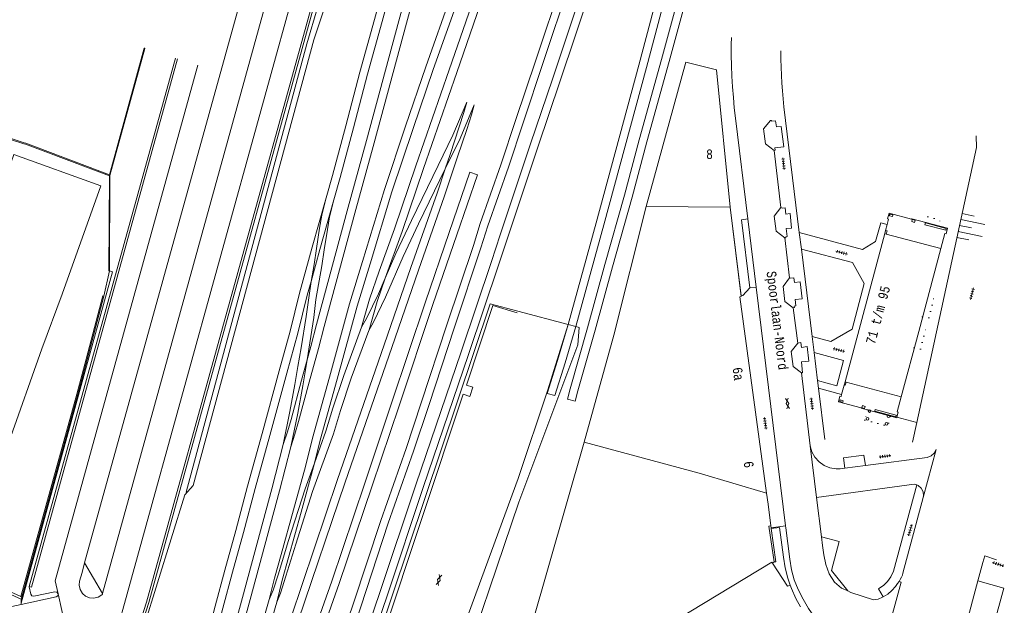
# Model space of a CAD drawing. Header units: metres. Extents: x 196790 to 198335, y 354523 to 356036.
# Tile 104 of 105: x 197305 to 197491, y 355790 to 355901. Entities that reach past the tile are written whole.
import ezdxf

# ---------------------------------------------------------------- set-up
doc = ezdxf.new("R2010")
doc.units = ezdxf.units.M
for name, pattern in [('DGN Style 1', [1.160006, 0.00193, -1.158076]), ('DGN Style 2', [186.027128, 111.616277, -74.410851]), ('DGN Style 3', [260.437979, 186.027128, -74.410851])]:
    doc.linetypes.add(name, pattern=pattern)
for name, color, linetype, lineweight in [('functiescheiding', 252, 'Continuous', 18), ('heg of haag', 252, 'Continuous', 18), ('hoofdgebouw', 252, 'Continuous', 18), ('hoofdgebouw maaiveld', 252, 'Continuous', 18), ('huisnummer BAG', 252, 'Continuous', 18), ('huisnummer toekomstige bebouwing', 252, 'Continuous', 18), ('kant asfaltverharding', 252, 'Continuous', 18), ('kant klinkerverharding', 252, 'Continuous', 18), ('kant muur (extern)', 252, 'Continuous', 18), ('kant stolverharding', 252, 'Continuous', 18), ('kant tegelverharding', 252, 'Continuous', 18), ('molgoot', 252, 'DGN Style 3', 18), ('overbouw', 252, 'Continuous', 18), ('overig WOZ', 252, 'DGN Style 1', 18), ('raster', 252, 'Continuous', 18), ('spoorrail', 252, 'Continuous', 18), ('steunpilaar gebouw', 252, 'Continuous', 18), ('straatnaam', 252, 'Continuous', 18), ('T22_berm', 252, 'DGN Style 2', 18), ('taludlijn', 252, 'Continuous', 18), ('taludsymbool', 252, 'Continuous', 18), ('toekomstig hoofdgebouw', 252, 'Continuous', 18), ('verh asfaltsymbool', 2, 'Continuous', 0), ('verh tegelsymbool', 2, 'Continuous', 0), ('vlakafsluiter groen', 252, 'DGN Style 2', 18)]:
    doc.layers.add(name, color=color, linetype=linetype, lineweight=lineweight)
doc.styles.add('Style-Courier New', font='cour.ttf')

# ---------------------------------------------------------------- blocks, each defined once
blk = doc.blocks.new('TA')
at = {"layer": 'taludsymbool', "linetype": 'Continuous', "lineweight": 0}
for p, q in [((-0.5, 0), (-0.5, -0.5)), ((-0.25, 0), (-0.25, -1)), ((0, 0), (0, -0.5)), ((0.25, 0), (0.25, -1)), ((0.5, 0), (0.5, -0.5))]:
    blk.add_line(p, q, dxfattribs=at)
blk = doc.blocks.new('S505')
at = {"layer": 'steunpilaar gebouw', "linetype": 'Continuous', "lineweight": 0}
blk.add_circle((0, 0), 0.25, dxfattribs=at)
blk = doc.blocks.new('S612')
at = {"layer": 'verh asfaltsymbool', "color": 252}
for p, q in [((-0.99, -0.26), (0.01, 0.24)), ((0.01, -0.26), (-0.99, 0.24)), ((0.01, 0.24), (1.01, -0.26)), ((1.01, 0.24), (0.01, -0.26))]:
    blk.add_line(p, q, dxfattribs=at)
blk = doc.blocks.new('S642')
at = {"layer": 'verh tegelsymbool', "color": 252}
for p, q in [((-1.12, 0), (1.12, 0)), ((-0.9, -0.25), (-0.9, 0.25)), ((-0.45, -0.25), (-0.45, 0.25)), ((0, -0.25), (0, 0.25)), ((0.45, -0.25), (0.45, 0.25)), ((0.9, -0.25), (0.9, 0.25))]:
    blk.add_line(p, q, dxfattribs=at)

msp = doc.modelspace()

# ---------------------------------------------------------------- linework, layer by layer
at = {"layer": 'functiescheiding'}
for p, q in [((197452.562, 355860.49), (197452.988, 355857.385)), ((197455.022, 355840.849), (197455.401, 355837.796)), ((197456.03, 355832.52), (197456.21, 355831.063)), ((197478.471, 355819.486), (197476.04, 355810.406))]:
    msp.add_line(p, q, dxfattribs=at)
at = {"layer": 'functiescheiding', "flags": 128}
msp.add_lwpolyline([(197399.252, 355845.296), (197394.635, 355846.694), (197389.629, 355831.655), (197390.837, 355831.256), (197390.272, 355829.483), (197388.993, 355829.966), (197373.686, 355783.872), (197360.705, 355746.066), (197362.267, 355745.449), (197362.197, 355745.234)], dxfattribs=at)
at = {"layer": 'heg of haag', "flags": 128}
msp.add_lwpolyline([(197336.635, 355811.423), (197359.444, 355896.205), (197361.504, 355903.247), (197363.865, 355910.193), (197373.394, 355936.344), (197361.852, 355939.461), (197361.099, 355940.044)], dxfattribs=at)
at = {"layer": 'hoofdgebouw'}
for p, q in [((197439.541, 355865.309), (197423.644, 355865.444)), ((197439.541, 355865.309), (197441.581, 355848.53)), ((197468.749, 355860.296), (197461.24, 355832.289))]:
    msp.add_line(p, q, dxfattribs=at)
at = {"layer": 'hoofdgebouw', "flags": 128}
for points in [[(197296.502, 355854.091), (197297.813, 355857.718), (197303.994, 355875.282), (197320.504, 355869.314), (197313.186, 355848.862), (197309.332, 355838.502), (197303.08, 355820.834), (197303, 355820.805)], [(197446.39, 355811.187), (197433.668, 355815.024), (197411.911, 355820.859), (197417.52, 355841.071), (197423.644, 355865.444)], [(197479.388, 355857.501), (197475.179, 355841.79), (197471.856, 355829.429)], [(197441.581, 355848.53), (197441.596, 355848.403), (197441.354, 355848.347), (197446.39, 355811.187)]]:
    msp.add_lwpolyline(points, dxfattribs=at)
at = {"layer": 'hoofdgebouw maaiveld'}
for p, q in [((197469.038, 355860.22), (197468.749, 355860.296)), ((197479.388, 355857.501), (197469.038, 355860.22)), ((197461.24, 355832.289), (197461.442, 355832.235)), ((197461.442, 355832.235), (197471.856, 355829.429))]:
    msp.add_line(p, q, dxfattribs=at)
at = {"layer": 'kant asfaltverharding'}
for p, q in [((197447.83, 355876.032), (197449.109, 355865.215)), ((197444.453, 355850.149), (197442.863, 355863.08)), ((197449.854, 355859.488), (197450.764, 355851.914)), ((197450.001, 355805.024), (197444.453, 355850.149)), ((197451.459, 355846.28), (197452.287, 355839.586)), ((197452.998, 355833.96), (197454.655, 355820.176)), ((197454.655, 355820.176), (197455.871, 355810.397)), ((197455.871, 355810.397), (197456.798, 355802.936))]:
    msp.add_line(p, q, dxfattribs=at)
at = {"layer": 'kant asfaltverharding', "flags": 128}
for points in [[(197442.863, 355863.08), (197440.522, 355882.121), (197440.301, 355884.095), (197440.129, 355886.069), (197439.962, 355888.06), (197439.832, 355890.073), (197439.765, 355892.07), (197439.723, 355894.069), (197439.717, 355896.056), (197439.745, 355897.413)], [(197447.124, 355881.696), (197445.831, 355880.142), (197446.181, 355877.271), (197447.83, 355876.032)], [(197449.109, 355865.215), (197447.816, 355863.616), (197448.195, 355860.743), (197449.854, 355859.488)], [(197450.764, 355851.914), (197449.525, 355850.311), (197449.873, 355847.441), (197451.459, 355846.28)], [(197408.877, 355843.112), (197405.009, 355830.785), (197399.434, 355813.963), (197387.525, 355781.515), (197384.669, 355773.265), (197380.514, 355760.268), (197376.292, 355746.262)], [(197452.287, 355839.586), (197451.043, 355838.033), (197451.421, 355835.171), (197452.998, 355833.96)], [(197464.882, 355779.702), (197464.633, 355780.067), (197463.486, 355781.106), (197462.256, 355781.871), (197461.369, 355782.355), (197459.65, 355783.409), (197458.101, 355784.681), (197456.723, 355786.17), (197455.481, 355787.742), (197454.343, 355789.403), (197453.318, 355791.159), (197452.402, 355792.969), (197451.648, 355794.813), (197451.119, 355796.742), (197450.795, 355798.747), (197450.046, 355804.661), (197450.001, 355805.024)], [(197456.798, 355802.936), (197456.997, 355801.339), (197457.255, 355799.539), (197457.6, 355797.756), (197458.249, 355795.96), (197459.231, 355794.381), (197460.598, 355793.269), (197461.754, 355792.727)], [(197471.488, 355794.539), (197471.846, 355794.416), (197466.097, 355773.39)], [(197468.458, 355791.599), (197469.319, 355792.136), (197470.09, 355792.813), (197470.777, 355793.571), (197471.191, 355794.11), (197471.488, 355794.539)], [(197461.754, 355792.727), (197462.33, 355792.457), (197466.622, 355791.05), (197467.497, 355791.152), (197468.329, 355791.519), (197468.458, 355791.599)]]:
    msp.add_lwpolyline(points, dxfattribs=at)
at = {"layer": 'kant klinkerverharding'}
for p, q in [((197354.342, 355931.364), (197317.405, 355798.025)), ((197358.318, 355927.843), (197320.813, 355792.235)), ((197334.577, 355893.49), (197306.92, 355793.54)), ((197443.249, 355850.03), (197444.453, 355850.149)), ((197461.207, 355815.928), (197465.083, 355816.44)), ((197447.242, 355804.668), (197450.001, 355805.024)), ((197317.405, 355798.025), (197320.813, 355792.235)), ((197315.361, 355778.704), (197312.381, 355792.197))]:
    msp.add_line(p, q, dxfattribs=at)
at = {"layer": 'kant klinkerverharding', "flags": 128}
for points in [[(197320.838, 355775.083), (197320.705, 355775.118), (197365.726, 355937.78)], [(197369.559, 355936.694), (197369.968, 355936.578), (197329.562, 355790.516), (197325.001, 355776.305), (197324.51, 355776.18)], [(197312.381, 355792.197), (197311.843, 355794.663), (197338.795, 355892.166)], [(197441.581, 355848.53), (197441.917, 355848.602), (197443.249, 355850.03)], [(197454.655, 355820.176), (197454.985, 355819.003), (197455.535, 355817.998), (197456.331, 355817.133), (197457.298, 355816.437), (197458.359, 355816.01), (197459.535, 355815.791), (197460.323, 355815.811), (197461.207, 355815.928)], [(197465.083, 355816.44), (197476.801, 355817.99), (197477.542, 355818.266), (197478.13, 355818.794), (197478.471, 355819.486)], [(197474.815, 355812.761), (197474.328, 355812.906), (197455.871, 355810.397)], [(197476.04, 355810.406), (197476.105, 355810.716), (197476.037, 355811.482), (197475.659, 355812.185), (197475.066, 355812.686), (197474.815, 355812.761)], [(197476.04, 355810.406), (197472.204, 355796.101), (197472.203, 355796.098)], [(197456.798, 355802.936), (197460.144, 355802.1), (197458.688, 355796.596), (197461.754, 355792.727)], [(197317.405, 355798.025), (197316.911, 355796.242), (197316.469, 355794.605), (197316.382, 355793.813), (197316.556, 355792.992), (197316.983, 355792.27), (197317.582, 355791.746), (197318.313, 355791.429), (197319.149, 355791.352), (197319.964, 355791.546), (197320.643, 355791.964), (197320.768, 355792.071), (197320.813, 355792.235)], [(197472.203, 355796.098), (197472.088, 355795.721), (197471.928, 355795.347), (197471.69, 355794.906), (197471.488, 355794.539)], [(197306.92, 355793.54), (197306.909, 355793.501), (197307.219, 355792.087), (197307.43, 355791.784), (197307.793, 355791.718), (197311.785, 355792.574), (197312.159, 355792.506), (197312.381, 355792.197)], [(197480.181, 355771.728), (197485.059, 355770.454), (197491.25, 355793.244), (197486.384, 355794.613)], [(197312.381, 355792.197), (197312.311, 355791.82), (197311.995, 355791.602), (197305.388, 355790.161)], [(197305.388, 355790.161), (197302.75, 355789.586), (197301.929, 355789.59), (197301.199, 355789.964)]]:
    msp.add_lwpolyline(points, dxfattribs=at)
at = {"layer": 'kant muur (extern)'}
for p, q in [((197298.025, 355879.828), (197305.907, 355877.288)), ((197298.093, 355880.027), (197305.977, 355877.486)), ((197322.106, 355853.264), (197322.106, 355853.242)), ((197321.037, 355848.45), (197317.885, 355836.514)), ((197446.39, 355811.187), (197446.675, 355809.159)), ((197447.242, 355804.668), (197447.192, 355805.04)), ((197447.264, 355804.509), (197447.242, 355804.668)), ((197305.415, 355791.156), (197300.644, 355793.323)), ((197305.337, 355791.649), (197305.54, 355791.556)), ((197305.54, 355791.556), (197305.415, 355791.156))]:
    msp.add_line(p, q, dxfattribs=at)
at = {"layer": 'kant muur (extern)', "flags": 128}
for points in [[(197328.77, 355895.328), (197322.204, 355871.276), (197322.106, 355853.264)], [(197328.77, 355895.328), (197328.776, 355895.351), (197328.659, 355895.383), (197322.114, 355871.409)], [(197305.977, 355877.486), (197306.291, 355877.383), (197322.114, 355871.409)], [(197305.907, 355877.288), (197306.227, 355877.183), (197322.082, 355871.197)], [(197322.082, 355871.197), (197321.985, 355853.243), (197322.106, 355853.242)], [(197322.114, 355871.409), (197322.083, 355871.294), (197322.082, 355871.197)], [(197469.677, 355863.682), (197469.747, 355863.983), (197470.288, 355863.841), (197470.212, 355863.551), (197469.677, 355863.682)], [(197473.846, 355862.565), (197473.937, 355862.965), (197474.488, 355862.821), (197474.382, 355862.415), (197473.846, 355862.565)], [(197469.038, 355860.22), (197469.184, 355860.818), (197468.907, 355860.885)], [(197476.345, 355861.988), (197476.433, 355862.31), (197480.399, 355861.259), (197480.317, 355860.95), (197476.345, 355861.988)], [(197317.674, 355836.571), (197320.825, 355848.506), (197321.037, 355848.45)], [(197317.674, 355836.571), (197315.923, 355829.942), (197305.337, 355791.649)], [(197317.885, 355836.514), (197316.135, 355829.885), (197305.54, 355791.556)], [(197461.073, 355831.67), (197461.276, 355831.616), (197461.442, 355832.235)], [(197460.34, 355828.84), (197460.265, 355828.55), (197460.8, 355828.412), (197460.875, 355828.702), (197460.34, 355828.84)], [(197464.53, 355827.762), (197464.419, 355827.357), (197464.944, 355827.213), (197465.055, 355827.618), (197464.53, 355827.762)], [(197466.973, 355827.027), (197466.89, 355826.718), (197470.853, 355825.653), (197470.942, 355825.962), (197466.973, 355827.027)], [(197447.192, 355805.04), (197446.851, 355805.002), (197447.827, 355798.201)], [(197447.827, 355798.201), (197448.123, 355798.213), (197447.264, 355804.509)], [(197299.888, 355793.826), (197300.012, 355794.079), (197305.337, 355791.649)]]:
    msp.add_lwpolyline(points, dxfattribs=at)
at = {"layer": 'kant stolverharding'}
msp.add_line((197321.037, 355848.45), (197322.106, 355853.242), dxfattribs=at)
at = {"layer": 'kant tegelverharding'}
for p, q in [((197455.022, 355840.849), (197452.988, 355857.385)), ((197455.401, 355837.796), (197456.03, 355832.52)), ((197456.21, 355831.063), (197460.594, 355829.88)), ((197457.399, 355821.375), (197456.21, 355831.063)), ((197447.192, 355805.04), (197446.675, 355809.159)), ((197487.681, 355799.387), (197487.33, 355798.102)), ((197487.681, 355799.387), (197489.876, 355798.587)), ((197487.33, 355798.102), (197486.384, 355794.613)), ((197486.384, 355794.613), (197480.181, 355771.728))]:
    msp.add_line(p, q, dxfattribs=at)
at = {"layer": 'kant tegelverharding', "flags": 128}
for points in [[(197452.562, 355860.49), (197449.697, 355884.296), (197449.553, 355885.797), (197449.402, 355887.294), (197449.293, 355888.777), (197449.2, 355890.281), (197449.147, 355891.762), (197449.105, 355893.288), (197449.093, 355894.866)], [(197447.124, 355881.696), (197447.322, 355881.711), (197447.342, 355881.538), (197448.083, 355881.618), (197448.254, 355880.492), (197449.164, 355880.544), (197449.64, 355876.697), (197447.966, 355876.508), (197448.019, 355876.071), (197447.83, 355876.032)], [(197449.854, 355859.488), (197450.051, 355859.525), (197450.027, 355859.703), (197450.303, 355859.747), (197450.076, 355861.257), (197451.113, 355861.351), (197450.849, 355864.087), (197450.066, 355864), (197449.933, 355865.171), (197449.329, 355865.131), (197449.109, 355865.215)], [(197442.863, 355863.08), (197441.674, 355862.92), (197443.249, 355850.03)], [(197452.562, 355860.49), (197464.577, 355857.268), (197467.015, 355858.837), (197467.99, 355862.344), (197469.211, 355862.018)], [(197452.988, 355857.385), (197462.662, 355854.828), (197464.882, 355850.892), (197462.58, 355842.236), (197458.575, 355839.922), (197455.022, 355840.849)], [(197451.459, 355846.28), (197451.662, 355846.317), (197451.622, 355846.601), (197451.917, 355846.642), (197451.8, 355847.839), (197453.151, 355847.936), (197452.737, 355851.199), (197451.704, 355851.046), (197451.558, 355851.961), (197450.96, 355851.882), (197450.764, 355851.914)], [(197452.998, 355833.96), (197453.222, 355833.987), (197452.977, 355836.076), (197454.406, 355836.195), (197454.059, 355838.932), (197453.026, 355838.779), (197452.88, 355839.694), (197452.287, 355839.586)], [(197456.03, 355832.52), (197459.71, 355831.535), (197460.971, 355836.331), (197455.401, 355837.796)], [(197465.083, 355816.44), (197464.825, 355818.411), (197460.959, 355817.899), (197461.207, 355815.928)], [(197468.458, 355791.599), (197467.602, 355793.153), (197468.55, 355793.837), (197469.279, 355794.527), (197469.919, 355795.422), (197470.425, 355796.451), (197474.815, 355812.761)], [(197447.264, 355804.509), (197448.86, 355804.724), (197449.578, 355799.117), (197449.916, 355797.125), (197450.422, 355795.147), (197450.873, 355793.842)], [(197450.873, 355793.842), (197451.094, 355793.204), (197451.929, 355791.318), (197452.803, 355789.718)]]:
    msp.add_lwpolyline(points, dxfattribs=at)
at = {"layer": 'molgoot', "flags": 128}
for points in [[(197369.559, 355936.694), (197329.132, 355790.625), (197324.51, 355776.18)], [(197334.987, 355893.36), (197307.343, 355793.417), (197306.92, 355793.54)]]:
    msp.add_lwpolyline(points, dxfattribs=at)
at = {"layer": 'overbouw'}
for p, q in [((197468.907, 355860.885), (197468.749, 355860.296)), ((197469.211, 355862.018), (197468.907, 355860.885)), ((197460.594, 355829.88), (197461.073, 355831.67)), ((197461.24, 355832.289), (197461.073, 355831.67))]:
    msp.add_line(p, q, dxfattribs=at)
at = {"layer": 'overbouw', "flags": 128}
for points in [[(197479.388, 355857.501), (197480.15, 355860.341), (197480.357, 355860.286), (197480.629, 355861.314), (197473.873, 355863.101), (197473.843, 355863.01), (197469.572, 355864.133), (197469.286, 355863.071), (197469.479, 355863.019), (197469.211, 355862.018)], [(197471.07, 355825.602), (197471.033, 355825.465), (197464.275, 355827.275), (197464.285, 355827.383), (197460, 355828.496), (197460.288, 355829.565), (197460.495, 355829.512), (197460.594, 355829.88)], [(197471.856, 355829.429), (197471.127, 355826.588), (197471.32, 355826.536), (197471.07, 355825.602)]]:
    msp.add_lwpolyline(points, dxfattribs=at)
at = {"layer": 'overig WOZ'}
msp.add_line((197465.504, 355826.946), (197465.013, 355825.018), dxfattribs=at)
at = {"layer": 'overig WOZ', "flags": 128}
for points in [[(197476.468, 355862.415), (197476.758, 355863.487), (197479.228, 355862.835), (197478.953, 355861.757)], [(197475.921, 355844.558), (197477.037, 355844.25), (197478.048, 355847.959), (197476.911, 355848.257)], [(197474.35, 355838.707), (197475.491, 355838.402), (197476.485, 355842.101), (197475.345, 355842.409)], [(197465.013, 355825.018), (197469.344, 355823.885), (197469.848, 355825.782)]]:
    msp.add_lwpolyline(points, dxfattribs=at)
at = {"layer": 'raster'}
for p, q in [((197408.877, 355843.112), (197399.364, 355845.626)), ((197410.328, 355842.728), (197408.877, 355843.112)), ((197411.911, 355820.859), (197401.877, 355785.898)), ((197447.514, 355798.005), (197450.388, 355793.619))]:
    msp.add_line(p, q, dxfattribs=at)
at = {"layer": 'raster', "flags": 128}
for points in [[(197304.487, 355729.954), (197310.536, 355727.724), (197336.341, 355810.87), (197337.942, 355812.681), (197360.784, 355896.93), (197367.635, 355917.585), (197376.163, 355939.826)], [(197305.388, 355790.404), (197322.675, 355853.083), (197322.106, 355853.264)], [(197399.364, 355845.626), (197394.108, 355847.015), (197360.221, 355745.955)], [(197376.292, 355746.262), (197376.487, 355746.74), (197378.086, 355749.771), (197387.113, 355772.802), (197399.524, 355809.539), (197410.719, 355839.246), (197410.975, 355842.557), (197410.328, 355842.728)], [(197401.877, 355785.898), (197401.934, 355785.891), (197426.944, 355785.802), (197447.423, 355798.143), (197447.514, 355798.005)], [(197401.877, 355785.898), (197401.934, 355785.891), (197426.944, 355785.802), (197447.423, 355798.143), (197447.514, 355798.005)]]:
    msp.add_lwpolyline(points, dxfattribs=at)
at = {"layer": 'spoorrail'}
for p, q in [((197385.602, 355872.53), (197385.608, 355872.543)), ((197390.279, 355871.928), (197391.699, 355871.444)), ((197404.897, 355830.07), (197406.343, 355829.669)), ((197408.731, 355829.006), (197410.177, 355828.605))]:
    msp.add_line(p, q, dxfattribs=at)
at = {"layer": 'spoorrail', "flags": 128}
for points in [[(197356.417, 355819.999), (197357.198, 355822.342), (197357.894, 355824.753), (197359.867, 355832.198), (197361.657, 355838.593), (197362.71, 355842.725), (197368.542, 355864.189), (197372.17, 355877.492), (197378.269, 355900.125), (197382.763, 355916.629), (197388.022, 355935.773), (197391.75, 355949.956), (197396.899, 355969.038), (197403.598, 355993.746), (197409.015, 356013.527)], [(197407.567, 356013.919), (197402.151, 355994.14), (197395.451, 355969.429), (197390.3, 355950.337), (197386.573, 355936.162), (197381.316, 355917.025), (197376.821, 355900.517), (197370.722, 355877.884), (197367.095, 355864.583), (197361.259, 355843.107), (197360.207, 355838.98), (197359.49, 355836.418)], [(197403.192, 356015.101), (197400.134, 356003.83), (197394.983, 355984.703), (197387.598, 355957.218), (197385.653, 355950.013), (197381.973, 355936.688), (197378.976, 355925.621), (197372.221, 355900.78), (197369.434, 355890.844), (197366.832, 355880.697), (197364.282, 355871.286), (197363.099, 355867.08)], [(197364.549, 355866.697), (197365.728, 355870.887), (197368.282, 355880.314), (197370.883, 355890.455), (197373.666, 355900.381), (197380.424, 355925.228), (197383.42, 355936.292), (197387.099, 355949.614), (197389.046, 355956.827), (197396.431, 355984.313), (197401.582, 356003.439), (197404.64, 356014.71)], [(197419.849, 356010.598), (197419.226, 356008.463), (197413.21, 355987.534), (197407.92, 355969.505), (197401.945, 355950.499), (197395.905, 355932.009), (197391.515, 355919.181), (197386.81, 355905.643), (197381.947, 355891.843), (197378.109, 355880.644), (197374.113, 355868.631), (197369.986, 355855.041), (197367.515, 355847.024), (197363.73, 355833.144), (197360.497, 355821.631), (197359.156, 355816.242), (197356.922, 355808.04), (197354.582, 355799.629), (197353.347, 355795.16), (197352.321, 355791.112)], [(197421.298, 356010.207), (197420.667, 356008.045), (197414.651, 355987.116), (197409.355, 355969.069), (197403.371, 355950.033), (197397.327, 355931.533), (197392.933, 355918.692), (197388.225, 355905.148), (197383.363, 355891.35), (197379.53, 355880.164), (197375.543, 355868.177), (197371.421, 355854.602), (197368.956, 355846.605), (197365.176, 355832.744), (197361.947, 355821.247), (197360.865, 355816.897)], [(197369.776, 355842.581), (197371.3, 355847.891), (197373.141, 355853.201), (197376.032, 355861.192), (197380.08, 355873.126), (197386.389, 355891.264), (197395.852, 355918.76), (197400.689, 355932.745), (197406.582, 355950.121), (197410.652, 355962.549), (197415.623, 355978.723), (197418.073, 355986.72), (197422.792, 356003.074), (197424.602, 356009.313)], [(197374.259, 355851.848), (197377.448, 355860.696), (197381.499, 355872.639), (197387.807, 355890.774), (197397.27, 355918.271), (197402.108, 355932.259), (197408.002, 355949.639), (197412.082, 355962.095), (197419.511, 355986.292), (197424.233, 356002.657), (197426.05, 356008.922)], [(197449.469, 356002.592), (197447.469, 355998.011), (197441.098, 355983.252), (197437.598, 355975.388), (197435.788, 355970.934), (197430.857, 355958.732), (197427.618, 355950.887), (197425.057, 355943.733), (197421.088, 355933.376), (197414.148, 355914.16), (197411.992, 355907.746), (197405.894, 355889.503), (197401.767, 355877.306), (197396.01, 355860.088), (197394.354, 355855.015), (197388.623, 355837.928), (197380.028, 355812.772), (197373.272, 355792.452), (197367.068, 355774.288), (197362.494, 355760.645), (197360.444, 355754.836), (197357.369, 355746.188)], [(197359.032, 355746.389), (197361.858, 355754.335), (197363.913, 355760.157), (197368.489, 355773.807), (197374.693, 355791.973), (197381.449, 355812.293), (197390.044, 355837.447), (197395.778, 355854.544), (197397.434, 355859.618), (197403.189, 355876.828), (197407.316, 355889.025), (197413.415, 355907.269), (197415.564, 355913.666), (197422.493, 355932.852), (197426.464, 355943.211), (197429.004, 355950.314), (197432.245, 355958.164), (197437.178, 355970.371), (197438.979, 355974.8), (197442.472, 355982.65), (197448.845, 355997.414), (197450.933, 356002.196)], [(197408.877, 355843.112), (197414.168, 355862.327), (197422.25, 355892.128), (197429.766, 355920.508), (197432.018, 355928.12), (197432.861, 355931.488), (197435.354, 355939.337), (197437.543, 355945.906), (197439.159, 355950.17), (197442.904, 355959.496), (197445.352, 355966.05), (197446.577, 355969.183), (197448.017, 355973.612), (197448.841, 355975.888)], [(197450.269, 355975.426), (197448.809, 355970.335), (197446.937, 355962.629), (197443.444, 355950.098), (197442.124, 355944.963), (197438.419, 355931.32), (197434.983, 355919.126), (197432.76, 355910.806), (197430.436, 355901.879), (197427.976, 355892.851), (197423.732, 355877.626), (197420.97, 355867.183), (197417.265, 355854.046), (197413.963, 355842.054), (197410.685, 355830.547), (197410.177, 355828.605)], [(197444.51, 355959.51), (197441.991, 355950.471), (197440.674, 355945.346), (197436.973, 355931.72), (197433.536, 355919.523), (197431.309, 355911.188), (197428.986, 355902.265), (197426.53, 355893.25), (197422.285, 355878.019), (197419.523, 355867.579), (197415.82, 355854.449), (197412.519, 355842.458), (197409.238, 355830.942), (197408.731, 355829.006)], [(197410.328, 355842.728), (197415.614, 355861.928), (197423.698, 355891.74), (197431.21, 355920.103), (197433.474, 355927.756), (197434.305, 355931.079), (197436.78, 355938.873), (197438.957, 355945.403), (197440.562, 355949.639), (197444.303, 355958.954), (197444.51, 355959.51)], [(197355.432, 355747.019), (197357.951, 355754.888), (197361.343, 355764.696), (197364.53, 355774.824), (197369.644, 355789.718), (197374.849, 355805.543), (197379.633, 355819.186), (197382.499, 355827.808), (197387.362, 355842.581), (197392.382, 355857.617), (197393.671, 355861.744), (197397.561, 355872.837), (197400.426, 355881.407), (197404.159, 355892.631), (197409.153, 355907.588), (197410.731, 355912.556), (197412.098, 355916.552), (197413.307, 355920.416), (197415.962, 355928.407), (197417.355, 355932.981), (197417.959, 355934.795), (197421.298, 355945.073), (197423.743, 355952.328), (197425.279, 355956.66)], [(197418.973, 355942.772), (197416.535, 355935.264), (197415.926, 355933.437), (197414.532, 355928.862), (197411.879, 355920.877), (197410.672, 355917.019), (197409.306, 355913.026), (197407.727, 355908.053), (197402.736, 355893.105), (197399.003, 355881.881), (197396.142, 355873.323), (197392.246, 355862.216), (197390.955, 355858.078), (197385.938, 355843.053), (197381.075, 355828.279), (197378.214, 355819.671), (197373.429, 355806.026), (197368.223, 355790.196), (197363.1, 355775.275), (197359.918, 355765.167), (197356.527, 355755.362), (197354.004, 355747.476)], [(197374.259, 355851.848), (197376.295, 355856.566), (197379.239, 355862.769), (197384.258, 355873.193), (197387.074, 355878.902), (197389.7, 355885.147)], [(197389.7, 355885.147), (197389.149, 355883.22), (197388.282, 355880.46), (197386.521, 355875.282), (197385.608, 355872.543)], [(197346.027, 355747.195), (197349.007, 355758.318), (197352.705, 355770.723), (197354.673, 355777.048), (197357.822, 355787.098), (197366.674, 355813.285), (197375.504, 355838.752), (197380.551, 355853.391), (197385.495, 355867.462), (197387.944, 355874.808), (197389.707, 355879.994), (197390.586, 355882.789), (197391.117, 355884.648)], [(197385.608, 355872.543), (197388.439, 355878.279), (197391.117, 355884.648)], [(197338.58, 355725.105), (197341.176, 355734.884), (197347.564, 355758.726), (197351.27, 355771.16), (197353.241, 355777.495), (197356.396, 355787.563), (197365.255, 355813.771), (197374.087, 355839.243), (197379.134, 355853.884), (197384.076, 355867.948), (197385.602, 355872.53)], [(197346.027, 355747.195), (197346.471, 355748.217), (197349.51, 355755.606), (197357.961, 355777.126), (197364.152, 355794.599), (197370.404, 355813.092), (197375.451, 355828.231), (197381.867, 355847.374), (197386.389, 355860.522), (197390.279, 355871.928)], [(197371.141, 355841.949), (197372.051, 355843.566), (197374.346, 355848.263), (197377.662, 355855.947), (197380.592, 355862.122), (197385.602, 355872.53)], [(197391.699, 355871.444), (197387.809, 355860.036), (197383.287, 355846.892), (197376.873, 355827.755), (197371.826, 355812.614), (197365.57, 355794.108), (197359.366, 355776.601), (197350.902, 355755.046), (197347.853, 355747.633), (197346.118, 355743.638), (197343.699, 355736.278), (197340.021, 355724.685)], [(197363.099, 355867.08), (197360.47, 355857.722), (197358.078, 355849.021), (197356.264, 355841.845), (197354.188, 355834.327), (197351.007, 355822.524), (197348.247, 355812.509), (197345.986, 355804.15), (197343.936, 355796.658), (197342.096, 355789.85), (197340.598, 355784.093), (197335.551, 355765.719), (197332.633, 355754.731), (197328.69, 355740.247), (197325.483, 355728.865), (197324.037, 355723.082), (197322.46, 355717.377), (197320.383, 355710.07), (197317.807, 355699.608), (197314.574, 355687.542), (197311.761, 355677.369), (197308.607, 355665.908), (197300.983, 355637.913)], [(197359.49, 355836.418), (197359.822, 355838.452), (197360.774, 355844.427), (197361.167, 355847.832), (197362.293, 355854.196), (197362.742, 355857.233), (197363.344, 355861.056), (197363.754, 355863.489), (197364.549, 355866.697)], [(197363.099, 355867.08), (197362.284, 355863.795), (197361.864, 355861.297), (197361.259, 355857.459), (197360.812, 355854.436), (197360.251, 355851.266)], [(197364.549, 355866.697), (197361.916, 355857.321), (197360.251, 355851.266)], [(197360.251, 355851.266), (197359.529, 355848.639), (197357.715, 355841.462), (197355.635, 355833.932), (197352.454, 355822.13), (197349.694, 355812.114), (197347.434, 355803.756), (197345.383, 355796.265), (197343.546, 355789.465), (197342.047, 355783.706), (197336.999, 355765.327), (197334.081, 355754.341), (197330.135, 355739.847), (197326.932, 355728.479), (197325.488, 355722.7), (197323.904, 355716.972), (197321.833, 355709.685), (197319.26, 355699.234), (197316.021, 355687.148), (197313.207, 355676.97), (197310.053, 355665.512), (197302.431, 355637.52)], [(197360.251, 355851.266), (197359.287, 355844.632), (197358.341, 355838.691), (197357.763, 355835.142), (197357.184, 355831.751), (197356.238, 355826.651), (197354.976, 355820.421)], [(197374.259, 355851.848), (197372.983, 355848.89), (197370.722, 355844.264), (197369.776, 355842.581)], [(197374.259, 355851.848), (197372.731, 355847.438), (197371.202, 355842.113), (197371.141, 355841.949)], [(197371.141, 355841.949), (197367.827, 355832.99), (197365.791, 355826.831), (197364.471, 355822.447), (197360.523, 355811.551), (197357.329, 355801.601), (197355.488, 355795.502), (197354.465, 355792.323), (197353.739, 355790.612)], [(197369.776, 355842.581), (197366.411, 355833.486), (197364.361, 355827.282), (197363.046, 355822.919), (197360.865, 355816.897)], [(197404.897, 355830.07), (197406.867, 355836.318), (197408.877, 355843.112)], [(197406.343, 355829.669), (197408.304, 355835.889), (197410.328, 355842.728)], [(197354.976, 355820.421), (197355.765, 355822.787), (197356.448, 355825.153), (197358.42, 355832.592), (197359.49, 355836.418)], [(197359.49, 355836.418), (197359.242, 355834.895), (197358.661, 355831.488), (197357.711, 355826.366), (197356.417, 355819.999)], [(197354.976, 355820.421), (197352.847, 355812.036), (197347.274, 355791.48), (197344.12, 355779.966), (197342.28, 355773.394), (197338.679, 355759.988), (197335.813, 355749.421), (197332.501, 355737.618), (197328.9, 355723.87), (197325.64, 355712.094), (197321.566, 355696.585), (197320.672, 355693.378), (197318.044, 355682.942), (197316.493, 355677.132)], [(197356.417, 355819.999), (197354.298, 355811.655), (197348.722, 355791.085), (197345.566, 355779.566), (197343.726, 355772.998), (197340.127, 355759.597), (197337.259, 355749.022), (197333.949, 355737.225), (197330.348, 355723.48), (197327.089, 355711.703), (197325.419, 355705.345)], [(197360.865, 355816.897), (197359.103, 355812.036), (197355.896, 355802.047), (197354.056, 355795.948), (197353.057, 355792.847), (197352.321, 355791.112)], [(197360.865, 355816.897), (197358.368, 355807.642), (197354.797, 355794.776), (197353.739, 355790.612)], [(197352.321, 355791.112), (197350.692, 355785.381), (197349.325, 355780.071), (197347.537, 355773.789), (197343.931, 355760.946)], [(197353.739, 355790.612), (197352.14, 355784.989), (197350.773, 355779.679), (197348.981, 355773.381), (197345.375, 355760.537)]]:
    msp.add_lwpolyline(points, dxfattribs=at)
at = {"layer": 'T22_berm'}
for p, q in [((197447.827, 355798.201), (197447.514, 355798.005)), ((197450.388, 355793.619), (197450.873, 355793.842))]:
    msp.add_line(p, q, dxfattribs=at)
at = {"layer": 'taludlijn'}
msp.add_line((197471.07, 355825.602), (197474.811, 355824.601), dxfattribs=at)
at = {"layer": 'taludlijn', "flags": 128}
msp.add_lwpolyline([(197474.811, 355824.601), (197486.079, 355876.602), (197486.065, 355878.782)], dxfattribs=at)
at = {"layer": 'toekomstig hoofdgebouw'}
msp.add_line((197423.644, 355865.444), (197439.541, 355865.309), dxfattribs=at)
at = {"layer": 'toekomstig hoofdgebouw', "flags": 128}
for points in [[(197423.644, 355865.444), (197431.122, 355892.745), (197436.941, 355891.283), (197439.541, 355865.309)], [(197433.668, 355815.024), (197411.911, 355820.859), (197417.52, 355841.071), (197423.644, 355865.444)], [(197439.541, 355865.309), (197441.596, 355848.403), (197441.354, 355848.347), (197446.39, 355811.187), (197433.668, 355815.024)]]:
    msp.add_lwpolyline(points, dxfattribs=at)
at = {"layer": 'vlakafsluiter groen'}
for p, q in [((197474.811, 355824.601), (197474.023, 355820.863)), ((197305.415, 355791.156), (197305.388, 355790.404)), ((197305.388, 355790.404), (197305.388, 355790.161))]:
    msp.add_line(p, q, dxfattribs=at)

# ---------------------------------------------------------------- block references
at = {"layer": 'steunpilaar gebouw'}
for p in [(197465.501, 355825.267), (197465.894, 355826.746), (197469.479, 355825.793), (197469.082, 355824.324)]:
    msp.add_blockref('S505', p, dxfattribs=at)
at = {"layer": 'taludsymbool', "xscale": 4.638147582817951, "yscale": 4.638147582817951, "zscale": 4.638147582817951, "rotation": 77.77668827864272}
msp.add_blockref('TA', (197482.883, 355861.853), dxfattribs=at)
at = {"layer": 'verh asfaltsymbool'}
for p, rotation in [((197450.391, 355828.182), 277.0042592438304), ((197384.434, 355794.811), 252.2356766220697)]:
    msp.add_blockref('S612', p, dxfattribs=dict(at, rotation=rotation))
at = {"layer": 'verh tegelsymbool'}
for p, rotation in [((197449.626, 355873.543), 276.7198798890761), ((197460.607, 355856.696), 165.1718914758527), ((197485.248, 355848.935), 74.99108632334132), ((197460.084, 355838.279), 165.2826888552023), ((197454.96, 355828.129), 277.1250163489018), ((197446.153, 355824.438), 97.93555037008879), ((197468.807, 355818.186), 7.530253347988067), ((197473.559, 355804.222), 74.93576605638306), ((197490.223, 355797.776), 341.5106736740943)]:
    msp.add_blockref('S642', p, dxfattribs=dict(at, rotation=rotation))

# ---------------------------------------------------------------- texts
at = {"layer": 'huisnummer BAG', "style": 'Style-Courier New', "width": 0.694444}
for s, rotation, p in [('71 t/m 95', 74.99109, (197466.889, 355839.228)), ('6a', 277.58707, (197439.968, 355834.894)), ('6', 278.04906, (197442.041, 355817.132))]:
    msp.add_text(s, height=1.8, rotation=rotation, dxfattribs=at).set_placement(p)
at = {"layer": 'huisnummer toekomstige bebouwing', "style": 'Style-Courier New', "width": 0.694444}
msp.add_text('8', height=1.8, dxfattribs=at).set_placement((197434.98, 355874.409))
at = {"layer": 'straatnaam', "style": 'Style-Courier New', "width": 0.694444}
msp.add_text('Spoorlaan-Noord', height=1.8, rotation=276.94741, dxfattribs=at).set_placement((197446.39, 355853.083))

doc.saveas('drawing.dxf')
